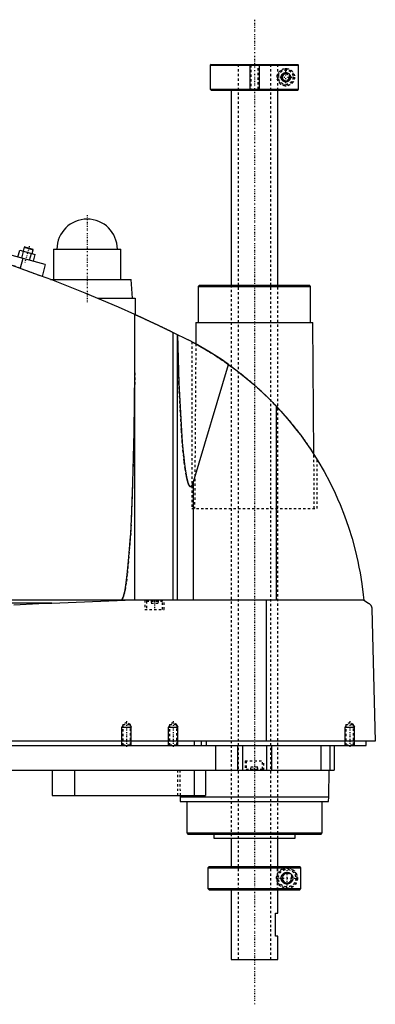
# Model space of a CAD drawing. Extents: x -168 to 702, y -97 to 327.
# Tile 6 of 6: x 549 to 702, y -97 to 327. Entities that reach past the tile are written whole.
import ezdxf

# ---------------------------------------------------------------- set-up
doc = ezdxf.new("R2010")
doc.units = 0
doc.linetypes.add('CENTER', pattern=[1.5, 0.45, -0.5, 0.05, -0.5])
doc.linetypes.add('DASHED', pattern=[2, 1, -1])
for name, color, linetype in [('AM_0', 7, 'CONTINUOUS'), ('AM_10', 7, 'CONTINUOUS'), ('AM_3', 7, 'DASHED'), ('AM_7', 7, 'CENTER')]:
    doc.layers.add(name, color=color, linetype=linetype)

msp = doc.modelspace()

# ---------------------------------------------------------------- linework, layer by layer
at = {"layer": 'AM_0', "color": 7, "linetype": 'CONTINUOUS'}
for p, q in [((631.3, 307.5), (631, 307.2)), ((631, 307.2), (631, 296.8)), ((631, 307.2), (668.99, 307.2)), ((631.3, 307.5), (668.68, 307.5)), ((668.99, 307.2), (668.68, 307.5)), ((668.99, 296.8), (668.99, 307.2)), ((631, 296.8), (631.3, 296.5)), ((631, 296.8), (668.99, 296.8)), ((631.3, 296.5), (668.68, 296.5)), ((640, 296.5), (640, 212.5)), ((660, 212.5), (660, 296.5)), ((668.68, 296.5), (668.99, 296.8)), ((560, 221.5), (453.75, 249.97)), ((550.93, 228.85), (550.48, 227.16)), ((551.24, 229.02), (550.93, 228.85)), ((550.93, 228.85), (554.8, 227.81)), ((551.24, 229.02), (554.62, 228.12)), ((548.2, 224.66), (548.98, 227.56)), ((548.98, 227.56), (555.67, 225.77)), ((549.88, 224.21), (550.65, 227.11)), ((553.22, 223.32), (554, 226.21)), ((554.34, 226.12), (554.8, 227.81)), ((554.8, 227.81), (554.62, 228.12)), ((554.89, 222.87), (555.67, 225.77)), ((563.5, 228), (563.5, 215)), ((563.5, 228), (592.5, 228)), ((592.5, 215), (592.5, 228)), ((550.34, 224.09), (549.21, 219.86)), ((560, 221.5), (558.62, 216.36)), ((562.27, 215), (597, 215)), ((597.5, 207), (597, 215)), ((626.33, 212.5), (625.83, 212)), ((625.83, 212), (625.83, 196.5)), ((625.83, 212), (674.17, 212)), ((626.33, 212.5), (673.67, 212.5)), ((674.17, 212), (673.67, 212.5)), ((674.17, 196.5), (674.17, 212)), ((582.43, 207), (598.65, 207)), ((598.65, 207), (598.65, 199.94)), ((598.5, 77.05), (598.5, 200.01)), ((624.83, 196.5), (624.76, 187.27)), ((624.83, 196.5), (675.17, 196.5)), ((675.58, 139.77), (675.17, 196.5)), ((615.04, 77.05), (615.04, 192.21)), ((615.04, 192.21), (621.5, 189)), ((616.82, 77.05), (616.82, 191.34)), ((623, 188.22), (624.76, 187.27)), ((623.7, 127.93), (638.83, 178.45)), ((659.54, 77.05), (659.54, 160.38)), ((675.58, 139.76), (677, 137.5)), ((623.7, 77.05), (623.7, 127.93)), ((697, 77.05), (305.5, 77.05)), ((562.76, 75.85), (594.4, 77.05)), ((655.15, 16.5), (655.15, 77.05)), ((697, 77.05), (699, 75.85)), ((562.76, 75.85), (352.3, 75.85)), ((700.5, 73.35), (702, 16.5)), ((702, 16.5), (300.5, 16.5)), ((344, 14.5), (698, 14.5)), ((624, 16.5), (624, 14.5)), ((627, 16.5), (627, 14.5)), ((629.15, 16.5), (629.15, 14.5)), ((633.21, 14.5), (633.21, 4)), ((642.7, 14.5), (642.7, 4)), ((644.81, 14.5), (644.81, 4)), ((655.19, 14.5), (655.19, 4)), ((657.3, 14.5), (657.3, 4)), ((678.5, 14.5), (678.5, 4)), ((682.5, 14.5), (682.5, 4)), ((684.3, 14.5), (684.3, 4)), ((698, 14.5), (698, 16.5)), ((488, 4), (684.3, 4)), ((563, 4), (563, -7)), ((572.56, 4), (572.56, -7)), ((624, 4), (624, -7)), ((629, 4), (629, -7)), ((682, -7.5), (682.17, 4)), ((563, -7), (629, -7)), ((617.99, -7), (618, -7.5)), ((618, -7.5), (618.1, -9.5)), ((618, -7.5), (682, -7.5)), ((681.9, -9.5), (682, -7.5)), ((618.1, -9.5), (681.9, -9.5)), ((620.83, -9.5), (620.83, -23)), ((679.17, -23), (679.17, -9.5)), ((620.83, -23), (621.33, -23.5)), ((620.83, -23), (679.17, -23)), ((621.33, -23.5), (678.67, -23.5)), ((632.5, -23.5), (632.5, -25.3)), ((632.5, -25.3), (667.5, -25.3)), ((640, -25.3), (640, -37.5)), ((660, -37.5), (660, -25.3)), ((667.5, -25.3), (667.5, -23.5)), ((678.67, -23.5), (679.17, -23)), ((630.5, -37.5), (630, -38)), ((630, -38), (630, -47)), ((630, -38), (669.99, -38)), ((630.5, -37.5), (669.49, -37.5)), ((669.99, -38), (669.49, -37.5)), ((669.99, -47), (669.99, -38)), ((630, -47), (630.5, -47.5)), ((630, -47), (669.99, -47)), ((630.5, -47.5), (669.49, -47.5)), ((640, -47.5), (640, -77.5)), ((660, -57.5), (660, -47.5)), ((669.49, -47.5), (669.99, -47)), ((659, -67.5), (659, -57.5)), ((659, -57.5), (660, -57.5)), ((660, -67.5), (659, -67.5)), ((660, -77.5), (660, -67.5)), ((640, -77.5), (660, -77.5))]:
    msp.add_line(p, q, dxfattribs=at)
for points in [[(661.5, 302, 0), (661.5, 302.01, 0), (661.5, 302.03, 0), (661.5, 302.06, 0), (661.5, 302.07, 0), (661.5, 302.08, 0), (661.5, 302.1, 0), (661.5, 302.13, 0), (661.51, 302.15, 0), (661.51, 302.17, 0), (661.51, 302.2, 0), (661.51, 302.21, 0), (661.51, 302.22, 0), (661.51, 302.24, 0), (661.52, 302.27, 0), (661.52, 302.29, 0), (661.52, 302.31, 0), (661.53, 302.34, 0), (661.53, 302.35, 0), (661.53, 302.36, 0), (661.54, 302.38, 0), (661.54, 302.41, 0), (661.54, 302.42, 0), (661.55, 302.43, 0), (661.55, 302.45, 0), (661.56, 302.47, 0), (661.56, 302.49, 0), (661.56, 302.5, 0), (661.57, 302.52, 0), (661.58, 302.54, 0), (661.58, 302.57, 0), (661.59, 302.59, 0), (661.6, 302.61, 0), (661.6, 302.62, 0), (661.6, 302.63, 0), (661.61, 302.65, 0), (661.62, 302.68, 0), (661.63, 302.7, 0), (661.63, 302.72, 0), (661.64, 302.74, 0), (661.65, 302.75, 0), (661.65, 302.76, 0), (661.66, 302.78, 0), (661.67, 302.81, 0), (661.68, 302.83, 0), (661.69, 302.85, 0), (661.7, 302.87, 0), (661.7, 302.88, 0), (661.71, 302.89, 0), (661.72, 302.91, 0), (661.73, 302.93, 0), (661.74, 302.95, 0), (661.75, 302.97, 0), (661.76, 302.99, 0), (661.77, 303, 0), (661.77, 303.01, 0), (661.78, 303.03, 0), (661.8, 303.05, 0), (661.81, 303.07, 0), (661.82, 303.08, 0), (661.83, 303.1, 0), (661.84, 303.11, 0), (661.84, 303.12, 0), (661.86, 303.14, 0), (661.87, 303.16, 0), (661.87, 303.17, 0), (661.91, 303.22, 0), (661.99, 303.31, 0), (662.07, 303.4, 0), (662.16, 303.49, 0), (662.25, 303.56, 0), (662.35, 303.63, 0), (662.39, 303.67, 0), (662.44, 303.7, 0), (662.54, 303.76, 0), (662.65, 303.81, 0), (662.7, 303.83, 0), (662.75, 303.85, 0), (662.85, 303.89, 0), (662.96, 303.93, 0), (663.01, 303.94, 0), (663.06, 303.95, 0), (663.17, 303.97, 0), (663.27, 303.99, 0), (663.37, 304, 0), (663.47, 304, 0), (663.57, 304, 0), (663.62, 304, 0), (663.67, 303.99, 0), (663.76, 303.98, 0), (663.86, 303.97, 0), (663.96, 303.95, 0), (664.06, 303.92, 0), (664.15, 303.89, 0), (664.2, 303.87, 0), (664.25, 303.85, 0), (664.34, 303.81, 0), (664.44, 303.77, 0), (664.52, 303.72, 0), (664.61, 303.66, 0), (664.7, 303.6, 0), (664.74, 303.57, 0), (664.78, 303.54, 0), (664.86, 303.47, 0), (664.93, 303.4, 0), (665, 303.32, 0), (665.07, 303.24, 0), (665.14, 303.15, 0), (665.17, 303.1, 0), (665.2, 303.05, 0), (665.26, 302.95, 0), (665.29, 302.88, 0), (665.3, 302.87, 0), (665.31, 302.85, 0), (665.32, 302.84, 0), (665.32, 302.83, 0), (665.33, 302.81, 0), (665.34, 302.79, 0), (665.35, 302.77, 0), (665.35, 302.75, 0), (665.36, 302.73, 0), (665.37, 302.72, 0), (665.37, 302.71, 0), (665.38, 302.69, 0), (665.38, 302.67, 0), (665.39, 302.65, 0), (665.4, 302.63, 0), (665.41, 302.61, 0), (665.41, 302.6, 0), (665.41, 302.59, 0), (665.42, 302.57, 0), (665.42, 302.55, 0), (665.43, 302.52, 0), (665.44, 302.5, 0), (665.44, 302.48, 0), (665.44, 302.47, 0), (665.45, 302.46, 0), (665.45, 302.44, 0), (665.46, 302.42, 0), (665.46, 302.41, 0), (665.46, 302.39, 0), (665.46, 302.37, 0), (665.47, 302.35, 0), (665.47, 302.34, 0), (665.47, 302.33, 0), (665.48, 302.31, 0), (665.48, 302.28, 0), (665.48, 302.26, 0), (665.49, 302.24, 0), (665.49, 302.22, 0), (665.49, 302.21, 0), (665.49, 302.19, 0), (665.49, 302.17, 0), (665.49, 302.15, 0), (665.5, 302.13, 0), (665.5, 302.1, 0), (665.5, 302.08, 0), (665.5, 302.07, 0), (665.5, 302.06, 0), (665.5, 302.03, 0), (665.5, 302.01, 0), (665.5, 302, 0), (665.5, 301.99, 0), (665.5, 301.97, 0), (665.5, 301.94, 0), (665.5, 301.93, 0), (665.5, 301.92, 0), (665.5, 301.9, 0), (665.5, 301.87, 0), (665.49, 301.85, 0), (665.49, 301.83, 0), (665.49, 301.81, 0), (665.49, 301.79, 0), (665.49, 301.78, 0), (665.49, 301.76, 0), (665.48, 301.74, 0), (665.48, 301.72, 0), (665.48, 301.69, 0), (665.47, 301.67, 0), (665.47, 301.66, 0), (665.47, 301.65, 0), (665.46, 301.63, 0), (665.46, 301.61, 0), (665.46, 301.59, 0), (665.46, 301.58, 0), (665.45, 301.56, 0), (665.45, 301.54, 0), (665.44, 301.53, 0), (665.44, 301.52, 0), (665.44, 301.5, 0), (665.43, 301.48, 0), (665.42, 301.45, 0), (665.42, 301.43, 0), (665.41, 301.41, 0), (665.41, 301.4, 0), (665.41, 301.39, 0), (665.4, 301.37, 0), (665.39, 301.35, 0), (665.38, 301.33, 0), (665.38, 301.31, 0), (665.37, 301.29, 0), (665.37, 301.28, 0), (665.36, 301.27, 0), (665.35, 301.25, 0), (665.35, 301.23, 0), (665.34, 301.21, 0), (665.33, 301.19, 0), (665.32, 301.17, 0), (665.32, 301.16, 0), (665.31, 301.15, 0), (665.3, 301.13, 0), (665.29, 301.12, 0), (665.26, 301.05, 0), (665.2, 300.95, 0), (665.17, 300.9, 0), (665.14, 300.85, 0), (665.07, 300.76, 0), (665, 300.68, 0), (664.93, 300.6, 0), (664.86, 300.53, 0), (664.78, 300.46, 0), (664.74, 300.43, 0), (664.7, 300.4, 0), (664.61, 300.34, 0), (664.52, 300.28, 0), (664.44, 300.23, 0), (664.34, 300.19, 0), (664.25, 300.15, 0), (664.2, 300.13, 0), (664.15, 300.11, 0), (664.06, 300.08, 0), (663.96, 300.05, 0), (663.86, 300.03, 0), (663.76, 300.02, 0), (663.67, 300.01, 0), (663.62, 300, 0), (663.57, 300, 0), (663.47, 300, 0), (663.37, 300, 0), (663.27, 300.01, 0), (663.17, 300.03, 0), (663.06, 300.05, 0), (663.01, 300.06, 0), (662.96, 300.07, 0), (662.85, 300.11, 0), (662.75, 300.15, 0), (662.7, 300.17, 0), (662.65, 300.19, 0), (662.54, 300.24, 0), (662.44, 300.3, 0), (662.39, 300.33, 0), (662.35, 300.37, 0), (662.25, 300.44, 0), (662.16, 300.51, 0), (662.07, 300.6, 0), (661.99, 300.69, 0), (661.91, 300.78, 0), (661.87, 300.83, 0), (661.87, 300.84, 0), (661.86, 300.86, 0), (661.84, 300.88, 0), (661.84, 300.89, 0), (661.83, 300.9, 0), (661.82, 300.92, 0), (661.81, 300.93, 0), (661.8, 300.95, 0), (661.78, 300.97, 0), (661.77, 300.99, 0), (661.77, 301, 0), (661.76, 301.01, 0), (661.75, 301.03, 0), (661.74, 301.05, 0), (661.73, 301.07, 0), (661.72, 301.09, 0), (661.71, 301.11, 0), (661.7, 301.12, 0), (661.7, 301.13, 0), (661.69, 301.15, 0), (661.68, 301.17, 0), (661.67, 301.19, 0), (661.66, 301.22, 0), (661.65, 301.24, 0), (661.65, 301.25, 0), (661.64, 301.26, 0), (661.63, 301.28, 0), (661.63, 301.3, 0), (661.62, 301.32, 0), (661.61, 301.35, 0), (661.6, 301.37, 0), (661.6, 301.38, 0), (661.6, 301.39, 0), (661.59, 301.41, 0), (661.58, 301.43, 0), (661.58, 301.46, 0), (661.57, 301.48, 0), (661.56, 301.5, 0), (661.56, 301.51, 0), (661.56, 301.53, 0), (661.55, 301.55, 0), (661.55, 301.57, 0), (661.54, 301.58, 0), (661.54, 301.59, 0), (661.54, 301.62, 0), (661.53, 301.64, 0), (661.53, 301.65, 0), (661.53, 301.66, 0), (661.52, 301.69, 0), (661.52, 301.71, 0), (661.52, 301.73, 0), (661.51, 301.76, 0), (661.51, 301.78, 0), (661.51, 301.79, 0), (661.51, 301.8, 0), (661.51, 301.83, 0), (661.51, 301.85, 0), (661.5, 301.87, 0), (661.5, 301.9, 0), (661.5, 301.92, 0), (661.5, 301.93, 0), (661.5, 301.94, 0), (661.5, 301.97, 0), (661.5, 301.99, 0), (661.5, 302, 0)], [(555.5, 217.5, 0), (543.04, 222.09, 0), (517.78, 230.27, 0), (492.11, 237.1, 0), (479.16, 240, 0)], [(598.5, 200.01, 0), (591.43, 203.15, 0), (577.17, 209.17, 0), (562.76, 214.82, 0), (555.5, 217.5, 0)], [(598.5, 200.01, 0), (598.5, 200.01, 0), (598.51, 200, 0), (598.52, 200, 0), (598.53, 199.99, 0), (598.54, 199.99, 0), (598.56, 199.98, 0), (598.59, 199.96, 0), (598.63, 199.95, 0), (598.67, 199.93, 0), (598.73, 199.9, 0), (598.75, 199.89, 0), (598.78, 199.88, 0), (598.85, 199.85, 0), (598.91, 199.82, 0), (598.99, 199.78, 0), (599.07, 199.75, 0), (599.16, 199.71, 0), (599.21, 199.69, 0), (599.25, 199.66, 0), (599.35, 199.62, 0), (599.46, 199.57, 0), (599.51, 199.55, 0), (599.57, 199.52, 0), (599.68, 199.47, 0), (599.8, 199.42, 0), (599.86, 199.39, 0), (599.93, 199.36, 0), (600.05, 199.3, 0), (600.19, 199.24, 0), (600.32, 199.18, 0), (600.46, 199.11, 0), (600.6, 199.05, 0), (600.68, 199.02, 0), (600.75, 198.98, 0), (600.9, 198.91, 0), (601.05, 198.84, 0), (601.21, 198.77, 0), (601.37, 198.7, 0), (601.53, 198.62, 0), (601.62, 198.59, 0), (601.7, 198.55, 0), (601.87, 198.47, 0), (602.05, 198.39, 0), (602.23, 198.3, 0), (602.41, 198.22, 0), (602.6, 198.13, 0), (602.7, 198.09, 0), (602.79, 198.04, 0), (602.98, 197.95, 0), (603.18, 197.86, 0), (603.38, 197.77, 0), (603.58, 197.68, 0), (603.78, 197.58, 0), (603.88, 197.54, 0), (603.99, 197.49, 0), (604.19, 197.39, 0), (604.4, 197.3, 0), (604.61, 197.2, 0), (604.82, 197.1, 0), (605.03, 197, 0), (605.13, 196.96, 0), (605.24, 196.91, 0), (605.45, 196.81, 0), (605.66, 196.71, 0), (605.76, 196.66, 0), (605.87, 196.61, 0), (606.08, 196.51, 0), (606.29, 196.41, 0), (606.39, 196.36, 0), (606.5, 196.32, 0), (606.7, 196.22, 0), (606.91, 196.12, 0), (607.11, 196.03, 0), (607.32, 195.93, 0), (607.52, 195.83, 0), (607.63, 195.78, 0), (607.73, 195.73, 0), (607.94, 195.63, 0), (608.15, 195.54, 0), (608.36, 195.44, 0), (608.57, 195.34, 0), (608.78, 195.24, 0), (608.88, 195.19, 0), (608.99, 195.14, 0), (609.2, 195.04, 0), (609.41, 194.94, 0), (609.61, 194.84, 0), (609.82, 194.74, 0), (610.02, 194.64, 0), (610.13, 194.59, 0), (610.23, 194.54, 0), (610.43, 194.45, 0), (610.63, 194.35, 0), (610.83, 194.26, 0), (611.02, 194.16, 0), (611.21, 194.07, 0), (611.31, 194.03, 0), (611.4, 193.98, 0), (611.59, 193.89, 0), (611.77, 193.8, 0), (611.95, 193.72, 0), (612.13, 193.63, 0), (612.3, 193.55, 0), (612.38, 193.51, 0), (612.47, 193.47, 0), (612.63, 193.39, 0), (612.79, 193.31, 0), (612.87, 193.27, 0), (612.95, 193.23, 0), (613.1, 193.16, 0), (613.24, 193.09, 0), (613.32, 193.05, 0), (613.39, 193.02, 0), (613.53, 192.95, 0), (613.67, 192.88, 0), (613.81, 192.82, 0), (613.94, 192.75, 0), (614.07, 192.69, 0), (614.13, 192.66, 0), (614.19, 192.63, 0), (614.31, 192.57, 0), (614.42, 192.51, 0), (614.53, 192.46, 0), (614.64, 192.41, 0), (614.74, 192.36, 0), (614.79, 192.34, 0), (614.83, 192.32, 0), (614.92, 192.27, 0), (615, 192.23, 0), (615.04, 192.21, 0)], [(616.84, 191.33, 0), (617.47, 170.39, 0), (618.57, 149.87, 0), (618.94, 145, 0), (619.34, 140.63, 0), (619.54, 138.64, 0), (619.75, 136.79, 0), (620.19, 133.5, 0), (620.63, 130.78, 0), (620.9, 129.47, 0), (620.98, 129.13, 0), (621.06, 128.81, 0), (621.09, 128.65, 0), (621.13, 128.5, 0), (621.21, 128.22, 0), (621.29, 127.95, 0), (621.37, 127.69, 0), (621.45, 127.46, 0), (621.52, 127.24, 0), (621.56, 127.13, 0), (621.6, 127.03, 0), (621.68, 126.85, 0), (621.76, 126.68, 0), (621.84, 126.53, 0), (621.92, 126.39, 0), (621.97, 126.32, 0), (621.98, 126.3, 0), (621.99, 126.29, 0), (622, 126.28, 0), (622.01, 126.27, 0), (622.02, 126.25, 0), (622.03, 126.23, 0), (622.04, 126.22, 0), (622.05, 126.22, 0), (622.06, 126.2, 0), (622.07, 126.18, 0), (622.08, 126.18, 0), (622.09, 126.17, 0), (622.1, 126.15, 0), (622.11, 126.14, 0), (622.13, 126.13, 0), (622.14, 126.11, 0), (622.15, 126.1, 0), (622.16, 126.09, 0), (622.16, 126.09, 0), (622.18, 126.08, 0), (622.19, 126.06, 0), (622.2, 126.05, 0), (622.22, 126.04, 0), (622.23, 126.03, 0), (622.24, 126.03, 0), (622.24, 126.02, 0), (622.26, 126.01, 0), (622.27, 126.01, 0), (622.28, 126, 0), (622.28, 126, 0), (622.3, 125.99, 0), (622.31, 125.98, 0), (622.32, 125.98, 0), (622.32, 125.98, 0), (622.34, 125.97, 0), (622.35, 125.97, 0), (622.36, 125.96, 0), (622.38, 125.96, 0), (622.39, 125.95, 0), (622.4, 125.95, 0), (622.4, 125.95, 0), (622.42, 125.94, 0), (622.43, 125.94, 0), (622.44, 125.94, 0), (622.46, 125.94, 0), (622.47, 125.94, 0), (622.48, 125.94, 0), (622.48, 125.94, 0), (622.5, 125.94, 0), (622.51, 125.94, 0), (622.52, 125.94, 0), (622.52, 125.94, 0), (622.54, 125.94, 0), (622.55, 125.94, 0), (622.56, 125.94, 0), (622.56, 125.94, 0), (622.58, 125.94, 0), (622.59, 125.95, 0), (622.6, 125.95, 0), (622.62, 125.95, 0), (622.63, 125.96, 0), (622.64, 125.96, 0), (622.64, 125.96, 0), (622.66, 125.97, 0), (622.67, 125.97, 0), (622.68, 125.98, 0), (622.7, 125.99, 0), (622.71, 125.99, 0), (622.72, 126, 0), (622.72, 126, 0), (622.74, 126.01, 0), (622.75, 126.02, 0), (622.76, 126.03, 0), (622.78, 126.04, 0), (622.79, 126.05, 0), (622.8, 126.05, 0), (622.8, 126.06, 0), (622.82, 126.07, 0), (622.83, 126.08, 0), (622.84, 126.09, 0), (622.86, 126.11, 0), (622.87, 126.12, 0), (622.88, 126.13, 0), (622.88, 126.13, 0), (622.9, 126.15, 0), (622.91, 126.16, 0), (622.92, 126.18, 0), (622.94, 126.19, 0), (622.95, 126.21, 0), (622.96, 126.22, 0), (622.96, 126.22, 0), (622.97, 126.24, 0), (622.99, 126.26, 0), (622.99, 126.27, 0), (623, 126.28, 0), (623.01, 126.3, 0), (623.03, 126.31, 0), (623.03, 126.32, 0), (623.04, 126.33, 0), (623.05, 126.35, 0), (623.07, 126.37, 0), (623.11, 126.45, 0), (623.19, 126.59, 0), (623.27, 126.75, 0), (623.35, 126.92, 0), (623.43, 127.12, 0), (623.47, 127.22, 0), (623.51, 127.33, 0), (623.59, 127.55, 0), (623.67, 127.8, 0), (623.7, 127.93, 0)], [(638.83, 178.45, 0), (636.05, 180.38, 0), (630.36, 184.04, 0), (624.49, 187.42, 0), (621.5, 189, 0)], [(638.83, 178.45, 0), (642.52, 175.73, 0), (649.63, 169.92, 0), (656.34, 163.67, 0), (659.54, 160.38, 0)], [(592.5, 77.05, 0), (592.51, 77.05, 0), (592.52, 77.05, 0), (592.54, 77.05, 0), (592.54, 77.05, 0), (592.55, 77.05, 0), (592.57, 77.06, 0), (592.58, 77.06, 0), (592.59, 77.06, 0), (592.61, 77.07, 0), (592.62, 77.07, 0), (592.63, 77.07, 0), (592.64, 77.08, 0), (592.65, 77.08, 0), (592.67, 77.09, 0), (592.68, 77.09, 0), (592.7, 77.1, 0), (592.71, 77.11, 0), (592.72, 77.11, 0), (592.73, 77.12, 0), (592.74, 77.13, 0), (592.75, 77.14, 0), (592.76, 77.14, 0), (592.77, 77.15, 0), (592.78, 77.16, 0), (592.8, 77.17, 0), (592.81, 77.18, 0), (592.81, 77.18, 0), (592.83, 77.2, 0), (592.84, 77.21, 0), (592.86, 77.22, 0), (592.87, 77.24, 0), (592.89, 77.25, 0), (592.89, 77.26, 0), (592.9, 77.27, 0), (592.91, 77.28, 0), (592.93, 77.3, 0), (592.94, 77.32, 0), (592.96, 77.33, 0), (592.97, 77.35, 0), (592.98, 77.36, 0), (592.99, 77.37, 0), (593, 77.39, 0), (593.02, 77.41, 0), (593.03, 77.43, 0), (593.04, 77.45, 0), (593.06, 77.48, 0), (593.07, 77.49, 0), (593.07, 77.5, 0), (593.09, 77.52, 0), (593.1, 77.54, 0), (593.15, 77.63, 0), (593.24, 77.8, 0), (593.28, 77.89, 0), (593.33, 77.98, 0), (593.41, 78.19, 0), (593.5, 78.41, 0), (593.58, 78.66, 0), (593.67, 78.93, 0), (593.76, 79.22, 0), (593.8, 79.37, 0), (593.84, 79.52, 0), (593.93, 79.85, 0), (594.01, 80.2, 0), (594.05, 80.38, 0), (594.3, 81.58, 0), (594.8, 84.49, 0), (595.27, 88.1, 0), (595.72, 92.36, 0), (596.15, 97.25, 0), (596.55, 102.74, 0), (596.74, 105.69, 0), (596.92, 108.77, 0), (597.26, 115.3, 0), (597.56, 122.29, 0), (598.3, 149.52, 0), (598.5, 174.82, 0)], [(659.54, 160.38, 0), (661.41, 158.34, 0), (664.99, 154.24, 0), (668.3, 150.11, 0), (669.89, 148.01, 0), (671.45, 145.88, 0), (674.44, 141.53, 0), (677.27, 137.05, 0), (679.93, 132.47, 0), (682.42, 127.8, 0), (684.72, 123.04, 0), (685.8, 120.64, 0), (686.83, 118.23, 0), (688.74, 113.37, 0), (690.47, 108.47, 0), (691.99, 103.56, 0), (693.33, 98.65, 0), (694.47, 93.75, 0), (694.97, 91.32, 0), (695.42, 88.89, 0), (696.18, 84.09, 0), (696.77, 79.37, 0), (697, 77.05, 0)], [(546.52, 75.14, 0), (557.28, 75.66, 0), (562.76, 75.85, 0)], [(699, 75.85, 0), (699.06, 75.82, 0), (699.17, 75.75, 0), (699.27, 75.67, 0), (699.33, 75.63, 0), (699.38, 75.59, 0), (699.48, 75.51, 0), (699.58, 75.41, 0), (699.67, 75.32, 0), (699.77, 75.22, 0), (699.86, 75.11, 0), (699.9, 75.06, 0), (699.94, 75, 0), (700.02, 74.88, 0), (700.1, 74.75, 0), (700.18, 74.59, 0), (700.26, 74.43, 0), (700.3, 74.32, 0), (700.32, 74.29, 0), (700.33, 74.26, 0), (700.33, 74.24, 0), (700.34, 74.22, 0), (700.35, 74.19, 0), (700.36, 74.16, 0), (700.37, 74.14, 0), (700.37, 74.12, 0), (700.38, 74.09, 0), (700.39, 74.05, 0), (700.4, 74.04, 0), (700.4, 74.02, 0), (700.41, 73.98, 0), (700.42, 73.94, 0), (700.43, 73.9, 0), (700.44, 73.86, 0), (700.45, 73.82, 0), (700.45, 73.8, 0), (700.46, 73.78, 0), (700.46, 73.73, 0), (700.47, 73.68, 0), (700.48, 73.63, 0), (700.48, 73.58, 0), (700.49, 73.53, 0), (700.49, 73.51, 0), (700.49, 73.48, 0), (700.5, 73.43, 0), (700.5, 73.4, 0), (700.5, 73.39, 0), (700.5, 73.38, 0), (700.5, 73.38, 0), (700.5, 73.37, 0), (700.5, 73.36, 0), (700.5, 73.35, 0), (700.5, 73.35, 0)], [(661.5, -42.5, 0), (661.5, -42.49, 0), (661.5, -42.46, 0), (661.5, -42.43, 0), (661.5, -42.41, 0), (661.5, -42.4, 0), (661.5, -42.37, 0), (661.5, -42.34, 0), (661.51, -42.31, 0), (661.51, -42.28, 0), (661.51, -42.26, 0), (661.51, -42.24, 0), (661.52, -42.23, 0), (661.52, -42.2, 0), (661.52, -42.17, 0), (661.53, -42.14, 0), (661.53, -42.11, 0), (661.54, -42.08, 0), (661.54, -42.07, 0), (661.54, -42.05, 0), (661.55, -42.02, 0), (661.55, -42, 0), (661.55, -41.98, 0), (661.56, -41.97, 0), (661.56, -41.94, 0), (661.57, -41.91, 0), (661.57, -41.9, 0), (661.58, -41.88, 0), (661.59, -41.85, 0), (661.59, -41.82, 0), (661.6, -41.8, 0), (661.61, -41.77, 0), (661.62, -41.74, 0), (661.62, -41.73, 0), (661.63, -41.71, 0), (661.64, -41.68, 0), (661.65, -41.66, 0), (661.66, -41.63, 0), (661.67, -41.6, 0), (661.68, -41.58, 0), (661.68, -41.56, 0), (661.69, -41.55, 0), (661.7, -41.52, 0), (661.71, -41.49, 0), (661.72, -41.47, 0), (661.73, -41.44, 0), (661.75, -41.42, 0), (661.75, -41.4, 0), (661.76, -41.39, 0), (661.77, -41.37, 0), (661.79, -41.34, 0), (661.8, -41.31, 0), (661.81, -41.29, 0), (661.83, -41.27, 0), (661.83, -41.25, 0), (661.84, -41.24, 0), (661.85, -41.22, 0), (661.87, -41.19, 0), (661.88, -41.17, 0), (661.9, -41.15, 0), (661.91, -41.12, 0), (661.92, -41.11, 0), (661.93, -41.1, 0), (661.94, -41.08, 0), (661.96, -41.05, 0), (661.97, -41.04, 0), (662.02, -40.98, 0), (662.12, -40.86, 0), (662.22, -40.75, 0), (662.33, -40.64, 0), (662.44, -40.54, 0), (662.56, -40.45, 0), (662.62, -40.41, 0), (662.69, -40.37, 0), (662.81, -40.3, 0), (662.94, -40.23, 0), (663.01, -40.21, 0), (663.07, -40.18, 0), (663.21, -40.13, 0), (663.34, -40.09, 0), (663.41, -40.07, 0), (663.47, -40.06, 0), (663.6, -40.03, 0), (663.73, -40.01, 0), (663.86, -40, 0), (663.98, -40, 0), (664.11, -40, 0), (664.17, -40.01, 0), (664.23, -40.01, 0), (664.35, -40.03, 0), (664.48, -40.05, 0), (664.6, -40.07, 0), (664.72, -40.11, 0), (664.84, -40.15, 0), (664.9, -40.17, 0), (664.96, -40.19, 0), (665.08, -40.24, 0), (665.19, -40.3, 0), (665.3, -40.37, 0), (665.41, -40.44, 0), (665.51, -40.51, 0), (665.56, -40.55, 0), (665.61, -40.59, 0), (665.71, -40.68, 0), (665.8, -40.77, 0), (665.89, -40.86, 0), (665.97, -40.97, 0), (666.06, -41.08, 0), (666.1, -41.14, 0), (666.13, -41.2, 0), (666.21, -41.33, 0), (666.25, -41.41, 0), (666.26, -41.43, 0), (666.27, -41.45, 0), (666.28, -41.46, 0), (666.28, -41.48, 0), (666.29, -41.5, 0), (666.3, -41.52, 0), (666.31, -41.55, 0), (666.32, -41.57, 0), (666.33, -41.6, 0), (666.34, -41.61, 0), (666.34, -41.62, 0), (666.35, -41.65, 0), (666.36, -41.67, 0), (666.37, -41.7, 0), (666.38, -41.72, 0), (666.38, -41.75, 0), (666.39, -41.76, 0), (666.39, -41.77, 0), (666.4, -41.8, 0), (666.41, -41.82, 0), (666.41, -41.85, 0), (666.42, -41.88, 0), (666.43, -41.9, 0), (666.43, -41.92, 0), (666.43, -41.93, 0), (666.44, -41.96, 0), (666.45, -41.98, 0), (666.45, -42, 0), (666.45, -42.01, 0), (666.46, -42.04, 0), (666.46, -42.07, 0), (666.46, -42.08, 0), (666.47, -42.09, 0), (666.47, -42.12, 0), (666.48, -42.15, 0), (666.48, -42.18, 0), (666.48, -42.2, 0), (666.49, -42.23, 0), (666.49, -42.25, 0), (666.49, -42.26, 0), (666.49, -42.29, 0), (666.49, -42.32, 0), (666.5, -42.34, 0), (666.5, -42.37, 0), (666.5, -42.4, 0), (666.5, -42.41, 0), (666.5, -42.43, 0), (666.5, -42.46, 0), (666.5, -42.49, 0), (666.5, -42.5, 0), (666.5, -42.51, 0), (666.5, -42.54, 0), (666.5, -42.57, 0), (666.5, -42.59, 0), (666.5, -42.6, 0), (666.5, -42.63, 0), (666.5, -42.66, 0), (666.49, -42.68, 0), (666.49, -42.71, 0), (666.49, -42.74, 0), (666.49, -42.75, 0), (666.49, -42.77, 0), (666.48, -42.8, 0), (666.48, -42.82, 0), (666.48, -42.85, 0), (666.47, -42.88, 0), (666.47, -42.91, 0), (666.46, -42.92, 0), (666.46, -42.93, 0), (666.46, -42.96, 0), (666.45, -42.99, 0), (666.45, -43, 0), (666.45, -43.02, 0), (666.44, -43.04, 0), (666.43, -43.07, 0), (666.43, -43.08, 0), (666.43, -43.1, 0), (666.42, -43.12, 0), (666.41, -43.15, 0), (666.41, -43.18, 0), (666.4, -43.2, 0), (666.39, -43.23, 0), (666.39, -43.24, 0), (666.38, -43.25, 0), (666.38, -43.28, 0), (666.37, -43.3, 0), (666.36, -43.33, 0), (666.35, -43.35, 0), (666.34, -43.38, 0), (666.34, -43.39, 0), (666.33, -43.4, 0), (666.32, -43.43, 0), (666.31, -43.45, 0), (666.3, -43.48, 0), (666.29, -43.5, 0), (666.28, -43.52, 0), (666.28, -43.54, 0), (666.27, -43.55, 0), (666.26, -43.57, 0), (666.25, -43.59, 0), (666.21, -43.67, 0), (666.13, -43.8, 0), (666.1, -43.86, 0), (666.06, -43.92, 0), (665.97, -44.03, 0), (665.89, -44.14, 0), (665.8, -44.23, 0), (665.71, -44.32, 0), (665.61, -44.41, 0), (665.56, -44.45, 0), (665.51, -44.49, 0), (665.41, -44.56, 0), (665.3, -44.63, 0), (665.19, -44.7, 0), (665.08, -44.76, 0), (664.96, -44.81, 0), (664.9, -44.83, 0), (664.84, -44.85, 0), (664.72, -44.89, 0), (664.6, -44.93, 0), (664.48, -44.95, 0), (664.35, -44.97, 0), (664.23, -44.99, 0), (664.17, -44.99, 0), (664.11, -45, 0), (663.98, -45, 0), (663.86, -45, 0), (663.73, -44.99, 0), (663.6, -44.97, 0), (663.47, -44.94, 0), (663.41, -44.93, 0), (663.34, -44.91, 0), (663.21, -44.87, 0), (663.07, -44.82, 0), (663.01, -44.79, 0), (662.94, -44.77, 0), (662.81, -44.7, 0), (662.69, -44.63, 0), (662.62, -44.59, 0), (662.56, -44.55, 0), (662.44, -44.46, 0), (662.33, -44.36, 0), (662.22, -44.25, 0), (662.12, -44.14, 0), (662.02, -44.02, 0), (661.97, -43.96, 0), (661.96, -43.95, 0), (661.94, -43.92, 0), (661.93, -43.9, 0), (661.92, -43.89, 0), (661.91, -43.88, 0), (661.9, -43.85, 0), (661.88, -43.83, 0), (661.87, -43.81, 0), (661.85, -43.78, 0), (661.84, -43.76, 0), (661.83, -43.75, 0), (661.83, -43.73, 0), (661.81, -43.71, 0), (661.8, -43.69, 0), (661.79, -43.66, 0), (661.77, -43.63, 0), (661.76, -43.61, 0), (661.75, -43.6, 0), (661.75, -43.58, 0), (661.73, -43.56, 0), (661.72, -43.53, 0), (661.71, -43.51, 0), (661.7, -43.48, 0), (661.69, -43.45, 0), (661.68, -43.44, 0), (661.68, -43.42, 0), (661.67, -43.4, 0), (661.66, -43.37, 0), (661.65, -43.34, 0), (661.64, -43.32, 0), (661.63, -43.29, 0), (661.62, -43.27, 0), (661.62, -43.26, 0), (661.61, -43.23, 0), (661.6, -43.2, 0), (661.59, -43.18, 0), (661.59, -43.15, 0), (661.58, -43.12, 0), (661.57, -43.1, 0), (661.57, -43.09, 0), (661.56, -43.06, 0), (661.56, -43.03, 0), (661.55, -43.02, 0), (661.55, -43, 0), (661.55, -42.98, 0), (661.54, -42.95, 0), (661.54, -42.93, 0), (661.54, -42.92, 0), (661.53, -42.89, 0), (661.53, -42.86, 0), (661.52, -42.83, 0), (661.52, -42.8, 0), (661.52, -42.77, 0), (661.51, -42.76, 0), (661.51, -42.74, 0), (661.51, -42.72, 0), (661.51, -42.69, 0), (661.5, -42.66, 0), (661.5, -42.63, 0), (661.5, -42.6, 0), (661.5, -42.59, 0), (661.5, -42.57, 0), (661.5, -42.54, 0), (661.5, -42.51, 0), (661.5, -42.5, 0)]]:
    msp.add_polyline3d(points, dxfattribs=at)
msp.add_arc((578, 228), 13, 0, 180, dxfattribs=at)
at = {"layer": 'AM_10', "color": 7, "linetype": 'CONTINUOUS'}
for p, q in [((648, 307.5), (648, 296.5)), ((652, 307.5), (652, 296.5)), ((593.38, 23.16), (593, 22.5)), ((593, 14.5), (593, 22.5)), ((593, 22.5), (597, 22.5)), ((596.62, 23.16), (597, 22.5)), ((597, 14.5), (597, 22.5)), ((613.38, 23.16), (613, 22.5)), ((613, 14.5), (613, 22.5)), ((613, 22.5), (617, 22.5)), ((616.62, 23.16), (617, 22.5)), ((617, 14.5), (617, 22.5)), ((689.38, 23.16), (689, 22.5)), ((689, 14.5), (689, 22.5)), ((689, 22.5), (693, 22.5)), ((692.62, 23.16), (693, 22.5)), ((693, 14.5), (693, 22.5))]:
    msp.add_line(p, q, dxfattribs=at)
for centre, radius in [((663.5, 302), 1.57), ((664, -42.5), 2.01)]:
    msp.add_arc(centre, radius, 75, 15, dxfattribs=at)
at = {"layer": 'AM_3', "color": 6, "linetype": 'DASHED'}
for p, q in [((643, 307.5), (643, -77.5)), ((648, 307.5), (648.38, 307.12)), ((648.38, 307.12), (648.38, 296.88)), ((648.38, 307.12), (651.62, 307.12)), ((651.62, 307.12), (652, 307.5)), ((651.62, 296.88), (651.62, 307.12)), ((657, -77.5), (657, 307.5)), ((659.97, 307.5), (659.97, 296.5)), ((660, 296.5), (660, 307.5)), ((668.83, 307.35), (668.99, 307.2)), ((662, 302.87), (663.5, 303.73)), ((662, 301.13), (662, 302.87)), ((663.5, 300.27), (662, 301.13)), ((663.5, 303.73), (665, 302.87)), ((665, 301.13), (663.5, 300.27)), ((665, 302.87), (665, 301.13)), ((648.38, 296.88), (648, 296.5)), ((648.38, 296.88), (651.62, 296.88)), ((652, 296.5), (651.62, 296.88)), ((549.21, 219.86), (558.62, 216.36)), ((640, 212.5), (640, -25.3)), ((660, -25.3), (660, 212.5)), ((623, 188.22), (623, 116.5)), ((624.76, 187.27), (624.25, 116.5)), ((675.75, 116.5), (675.58, 139.77)), ((677, 116.5), (677, 137.5)), ((623, 116.5), (677, 116.5)), ((602.85, 77.05), (602.85, 73.05)), ((603.9, 77.05), (603.5, 76.65)), ((603.5, 76.65), (603.5, 73.05)), ((603.5, 76.65), (610.5, 76.65)), ((605.5, 77.05), (605.5, 75.8)), ((607, 77.05), (607, 75.8)), ((608.5, 77.05), (608.5, 75.8)), ((610.5, 76.65), (610.1, 77.05)), ((610.5, 73.05), (610.5, 76.65)), ((611.15, 73.05), (611.15, 77.05)), ((602.85, 73.05), (611.15, 73.05)), ((605.5, 75.8), (608.5, 75.8)), ((595, 24.5), (593.38, 23.56)), ((593.38, 23.56), (593.38, 14.88)), ((593.38, 23.56), (596.62, 23.56)), ((596.62, 23.56), (595, 24.5)), ((596.62, 14.88), (596.62, 23.56)), ((615, 24.5), (613.38, 23.56)), ((613.38, 23.56), (613.38, 14.88)), ((613.38, 23.56), (616.62, 23.56)), ((616.62, 23.56), (615, 24.5)), ((616.62, 14.88), (616.62, 23.56)), ((691, 24.5), (689.38, 23.56)), ((689.38, 23.56), (689.38, 14.88)), ((689.38, 23.56), (692.62, 23.56)), ((692.62, 23.56), (691, 24.5)), ((692.62, 14.88), (692.62, 23.56)), ((593.38, 14.88), (593, 14.5)), ((593.38, 14.88), (596.62, 14.88)), ((597, 14.5), (596.62, 14.88)), ((613.38, 14.88), (613, 14.5)), ((613.38, 14.88), (616.62, 14.88)), ((617, 14.5), (616.62, 14.88)), ((678.5, 14.5), (678.5, 4)), ((689.38, 14.88), (689, 14.5)), ((689.38, 14.88), (692.62, 14.88)), ((693, 14.5), (692.62, 14.88)), ((646, 8), (646, 4)), ((646, 8), (654, 8)), ((646.5, 8), (646.5, 4.4)), ((646.5, 4.4), (646.9, 4)), ((646.5, 4.4), (653.5, 4.4)), ((648.5, 4), (648.5, 5.25)), ((651.5, 5.25), (648.5, 5.25)), ((650, 4), (650, 5.25)), ((651.5, 4), (651.5, 5.25)), ((653.1, 4), (653.5, 4.4)), ((653.5, 4.4), (653.5, 8)), ((654, 4), (654, 8)), ((616.85, 4), (616.85, -7)), ((617.83, 4), (617.99, -7)), ((659.97, -47.5), (659.97, -37.5)), ((660, -47.5), (660, -37.5)), ((669.86, -37.87), (669.99, -38)), ((662, -41.35), (664, -40.19)), ((662, -43.65), (662, -41.35)), ((664, -40.19), (666, -41.35)), ((666, -41.35), (666, -43.65)), ((664, -44.81), (662, -43.65)), ((666, -43.65), (664, -44.81)), ((669.73, -47.25), (669.49, -47.5)), ((669.99, -47), (669.86, -47.13))]:
    msp.add_line(p, q, dxfattribs=at)
for points in [[(623.7, 127.93, 0), (623.67, 127.8, 0), (623.59, 127.55, 0), (623.51, 127.33, 0), (623.47, 127.22, 0), (623.43, 127.12, 0), (623.35, 126.92, 0), (623.27, 126.75, 0), (623.19, 126.59, 0), (623.11, 126.45, 0), (623.03, 126.32, 0), (622.99, 126.27, 0), (622.99, 126.26, 0), (622.97, 126.24, 0), (622.96, 126.22, 0), (622.96, 126.22, 0), (622.95, 126.21, 0), (622.94, 126.19, 0), (622.92, 126.18, 0), (622.91, 126.16, 0), (622.9, 126.15, 0), (622.88, 126.13, 0), (622.88, 126.13, 0), (622.87, 126.12, 0), (622.86, 126.11, 0), (622.84, 126.09, 0), (622.83, 126.08, 0), (622.82, 126.07, 0), (622.8, 126.06, 0), (622.8, 126.05, 0), (622.79, 126.05, 0), (622.78, 126.04, 0), (622.76, 126.03, 0), (622.75, 126.02, 0), (622.74, 126.01, 0), (622.72, 126, 0), (622.72, 126, 0), (622.71, 125.99, 0), (622.7, 125.99, 0), (622.68, 125.98, 0), (622.67, 125.97, 0), (622.66, 125.97, 0), (622.64, 125.96, 0), (622.64, 125.96, 0), (622.63, 125.96, 0), (622.62, 125.95, 0), (622.6, 125.95, 0), (622.59, 125.95, 0), (622.58, 125.94, 0), (622.56, 125.94, 0), (622.56, 125.94, 0), (622.55, 125.94, 0), (622.54, 125.94, 0), (622.52, 125.94, 0), (622.52, 125.94, 0), (622.51, 125.94, 0), (622.5, 125.94, 0), (622.48, 125.94, 0), (622.48, 125.94, 0), (622.47, 125.94, 0), (622.46, 125.94, 0), (622.44, 125.94, 0), (622.43, 125.94, 0), (622.42, 125.94, 0), (622.4, 125.95, 0), (622.4, 125.95, 0), (622.39, 125.95, 0), (622.38, 125.96, 0), (622.36, 125.96, 0), (622.35, 125.97, 0), (622.34, 125.97, 0), (622.32, 125.98, 0), (622.32, 125.98, 0), (622.31, 125.98, 0), (622.3, 125.99, 0), (622.28, 126, 0), (622.28, 126, 0), (622.27, 126.01, 0), (622.26, 126.01, 0), (622.24, 126.02, 0), (622.24, 126.03, 0), (622.23, 126.03, 0), (622.22, 126.04, 0), (622.2, 126.05, 0), (622.19, 126.06, 0), (622.18, 126.08, 0), (622.16, 126.09, 0), (622.16, 126.09, 0), (622.15, 126.1, 0), (622.14, 126.11, 0), (622.13, 126.13, 0), (622.11, 126.14, 0), (622.1, 126.15, 0), (622.09, 126.17, 0), (622.08, 126.18, 0), (622.07, 126.18, 0), (622.06, 126.2, 0), (622.05, 126.22, 0), (622.04, 126.22, 0), (622.03, 126.23, 0), (622.02, 126.25, 0), (622.01, 126.27, 0), (622, 126.28, 0), (621.99, 126.29, 0), (621.98, 126.3, 0), (621.97, 126.32, 0), (621.92, 126.39, 0), (621.84, 126.53, 0), (621.76, 126.68, 0), (621.68, 126.85, 0), (621.6, 127.03, 0), (621.56, 127.13, 0), (621.52, 127.24, 0), (621.45, 127.46, 0), (621.37, 127.69, 0), (621.29, 127.95, 0), (621.21, 128.22, 0), (621.13, 128.5, 0), (621.09, 128.65, 0), (621.06, 128.81, 0), (620.98, 129.13, 0), (620.9, 129.47, 0), (620.63, 130.78, 0), (620.19, 133.5, 0), (619.75, 136.79, 0), (619.54, 138.64, 0), (619.34, 140.63, 0), (618.94, 145, 0), (618.57, 149.87, 0), (617.47, 170.39, 0), (616.84, 191.33, 0)], [(624.76, 187.27, 0), (624.9, 187.2, 0), (625.19, 187.04, 0), (625.49, 186.87, 0), (625.65, 186.78, 0), (625.82, 186.69, 0), (626.16, 186.49, 0), (626.52, 186.29, 0), (626.9, 186.08, 0), (627.28, 185.86, 0), (627.69, 185.62, 0), (627.89, 185.51, 0), (628.1, 185.38, 0), (628.53, 185.13, 0), (628.97, 184.88, 0), (629.41, 184.61, 0), (629.86, 184.34, 0), (630.32, 184.06, 0), (630.56, 183.92, 0), (630.79, 183.77, 0), (631.28, 183.48, 0), (631.77, 183.17, 0), (632.02, 183.01, 0), (632.27, 182.85, 0), (632.79, 182.53, 0), (633.31, 182.19, 0), (633.58, 182.02, 0), (633.85, 181.84, 0), (634.39, 181.49, 0), (634.95, 181.12, 0), (635.51, 180.75, 0), (636.07, 180.37, 0), (636.65, 179.98, 0), (636.94, 179.78, 0), (637.23, 179.58, 0), (637.81, 179.17, 0), (638.4, 178.76, 0), (638.99, 178.34, 0), (639.59, 177.91, 0), (640.19, 177.47, 0), (640.49, 177.25, 0), (640.79, 177.03, 0), (641.39, 176.58, 0), (642, 176.13, 0), (642.6, 175.67, 0), (643.2, 175.21, 0), (643.8, 174.74, 0), (644.1, 174.5, 0), (644.4, 174.27, 0), (645, 173.79, 0), (645.6, 173.31, 0), (646.19, 172.83, 0), (646.78, 172.35, 0), (647.36, 171.86, 0), (647.65, 171.62, 0), (647.94, 171.38, 0), (648.51, 170.89, 0), (649.08, 170.4, 0), (649.64, 169.92, 0), (650.19, 169.43, 0), (650.74, 168.94, 0), (651.02, 168.7, 0), (651.29, 168.45, 0), (651.84, 167.95, 0), (652.4, 167.44, 0), (652.67, 167.19, 0), (652.95, 166.93, 0), (653.5, 166.42, 0), (654.05, 165.89, 0), (654.33, 165.63, 0), (654.6, 165.37, 0), (655.15, 164.84, 0), (655.69, 164.31, 0), (656.24, 163.77, 0), (656.78, 163.23, 0), (657.32, 162.69, 0), (657.58, 162.41, 0), (657.85, 162.14, 0), (658.38, 161.59, 0), (658.91, 161.04, 0), (659.44, 160.49, 0), (659.96, 159.93, 0), (660.47, 159.38, 0), (660.73, 159.1, 0), (660.98, 158.82, 0), (661.49, 158.26, 0), (661.99, 157.71, 0), (662.48, 157.15, 0), (662.97, 156.59, 0), (663.45, 156.04, 0), (663.69, 155.76, 0), (663.93, 155.48, 0), (664.4, 154.93, 0), (664.87, 154.38, 0), (665.33, 153.83, 0), (665.78, 153.28, 0), (666.22, 152.73, 0), (666.44, 152.46, 0), (666.66, 152.19, 0), (667.09, 151.65, 0), (667.51, 151.12, 0), (667.93, 150.59, 0), (668.34, 150.07, 0), (668.74, 149.55, 0), (668.93, 149.29, 0), (669.13, 149.03, 0), (669.51, 148.52, 0), (669.89, 148.02, 0), (670.07, 147.77, 0), (670.26, 147.52, 0), (670.61, 147.04, 0), (670.97, 146.55, 0), (671.14, 146.31, 0), (671.32, 146.06, 0), (671.67, 145.58, 0), (672.01, 145.09, 0), (672.35, 144.61, 0), (672.68, 144.14, 0), (673, 143.67, 0), (673.16, 143.44, 0), (673.32, 143.21, 0), (673.62, 142.75, 0), (673.92, 142.31, 0), (674.21, 141.88, 0), (674.49, 141.46, 0), (674.75, 141.05, 0), (674.88, 140.86, 0), (675, 140.66, 0), (675.25, 140.29, 0), (675.47, 139.94, 0), (675.58, 139.76, 0)], [(598.5, 174.82, 0), (598.3, 149.52, 0), (596.74, 105.69, 0), (595.27, 88.1, 0), (594.8, 84.49, 0), (594.3, 81.58, 0), (594.05, 80.38, 0), (594.01, 80.2, 0), (593.93, 79.85, 0), (593.84, 79.52, 0), (593.8, 79.37, 0), (593.76, 79.22, 0), (593.67, 78.93, 0), (593.58, 78.66, 0), (593.5, 78.41, 0), (593.41, 78.19, 0), (593.33, 77.98, 0), (593.28, 77.89, 0), (593.24, 77.8, 0), (593.15, 77.63, 0), (593.07, 77.49, 0), (593.02, 77.41, 0), (593, 77.39, 0), (592.99, 77.37, 0), (592.98, 77.36, 0), (592.97, 77.35, 0), (592.96, 77.33, 0), (592.94, 77.32, 0), (592.93, 77.3, 0), (592.91, 77.28, 0), (592.9, 77.27, 0), (592.89, 77.26, 0), (592.89, 77.25, 0), (592.87, 77.24, 0), (592.86, 77.22, 0), (592.84, 77.21, 0), (592.83, 77.2, 0), (592.81, 77.18, 0), (592.81, 77.18, 0), (592.8, 77.17, 0), (592.78, 77.16, 0), (592.77, 77.15, 0), (592.76, 77.14, 0), (592.75, 77.14, 0), (592.74, 77.13, 0), (592.73, 77.12, 0), (592.72, 77.11, 0), (592.71, 77.11, 0), (592.7, 77.1, 0), (592.68, 77.09, 0), (592.67, 77.09, 0), (592.65, 77.08, 0), (592.64, 77.08, 0), (592.63, 77.07, 0), (592.62, 77.07, 0), (592.61, 77.07, 0), (592.59, 77.06, 0), (592.58, 77.06, 0), (592.57, 77.06, 0), (592.55, 77.05, 0), (592.54, 77.05, 0), (592.54, 77.05, 0), (592.52, 77.05, 0), (592.51, 77.05, 0), (592.5, 77.05, 0)]]:
    msp.add_polyline3d(points, dxfattribs=at)
for centre, radius in [((663.5, 302), 3.75), ((663.5, 302), 3.5), ((663.5, 302), 3.1), ((663.5, 302), 2), ((664, -42.5), 4.5), ((664, -42.5), 4.25), ((664, -42.5), 3.75), ((664, -42.5), 2.5)]:
    msp.add_circle(centre, radius, dxfattribs=at)
msp.add_arc((376.43, -249.33), 500, 69.7837, 80.111, dxfattribs=at)
at = {"layer": 'AM_7', "color": 4, "linetype": 'CENTER'}
for p, q in [((650, 326.75), (650, -96.75)), ((663.5, 298.06), (663.5, 305.94)), ((659.56, 302), (667.44, 302)), ((578, 242.7), (578, 205.3)), ((553.13, 229.31), (551.26, 222.34)), ((564.35, 228), (591.65, 228)), ((650, 224.39), (650, -37.19)), ((607, 77.25), (607, 72.85)), ((595, 25), (595, 14)), ((615, 25), (615, 14)), ((691, 25), (691, 14)), ((664, -47.23), (664, -37.77)), ((659.27, -42.5), (668.73, -42.5))]:
    msp.add_line(p, q, dxfattribs=at)

doc.saveas('drawing.dxf')
